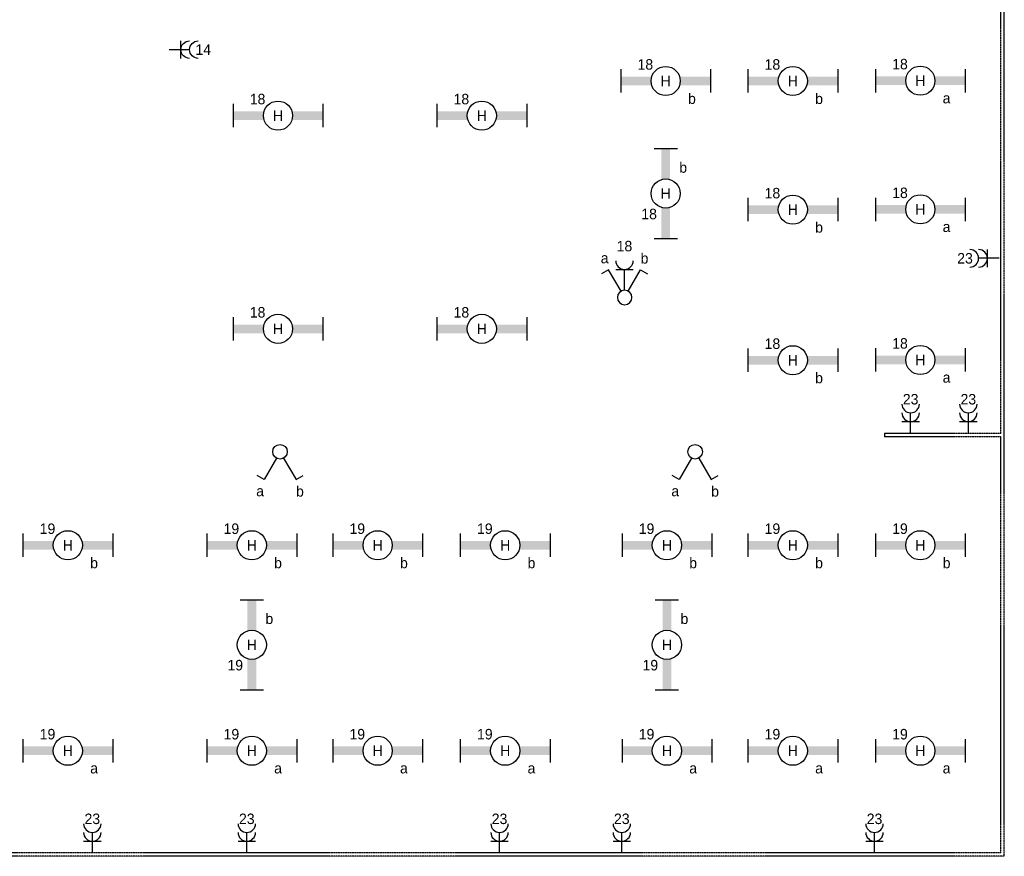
# Model space of a CAD drawing. Extents: x 1458 to 77809, y 1423 to 46558.
# Tile 8 of 9: x 60927 to 77809, y 16992 to 31332. Entities that reach past the tile are written whole.
import ezdxf
from ezdxf.enums import TextEntityAlignment as Align

# ---------------------------------------------------------------- set-up
doc = ezdxf.new("R2010")
doc.units = 0
doc.linetypes.add('E_GOOT3', pattern=[5, 4, -1])
doc.layers.get('0').update_dxf_attribs({"linetype": 'CONTINUOUS'})
for name, color, linetype in [('EL6131--_WG', 7, 'CONTINUOUS'), ('EL6222--', 3, 'CONTINUOUS'), ('EL6311--', 3, 'CONTINUOUS')]:
    doc.layers.add(name, color=color, linetype=linetype)
doc.styles.add('BURO-018', font='BUROFONT', dxfattribs={"height": 180})

# ---------------------------------------------------------------- blocks, each defined once
blk = doc.blocks.new('111405')
at = {"color": 0, "linetype": 'Continuous'}
for p, q in [((-2.74, 7), (-3.95, 6.3)), ((-0.62, 3.33), (-2.74, 7)), ((0.62, 3.33), (2.74, 7)), ((2.74, 7), (3.95, 6.3))]:
    blk.add_line(p, q, dxfattribs=at)
blk.add_circle((0, 2.25), 1.25, dxfattribs=at)
at = {"color": 0, "linetype": 'Continuous', "style": 'BURO-018'}
for tag, p in [('E_SLET1', (-3.42, 9)), ('E_SLET2', (3.42, 9)), ('E_GKAST', (11.61, 4.38)), ('E_GROEP', (11.61, 1.38))]:
    blk.add_attdef(tag, text='', height=1.8, dxfattribs=at).set_placement(p, align=Align.MIDDLE)
at = {"color": 0, "linetype": 'Continuous', "style": 'BURO-018', "flags": 1}
blk.add_attdef('E_MATCODE', text='', height=1.8, dxfattribs=at).set_placement((0, 0), align=Align.MIDDLE)
blk = doc.blocks.new('111304')
at = {"color": 0, "linetype": 'Continuous'}
for p, q in [((-1.5, 4.5), (1.5, 4.5)), ((0, 1), (0, 4.5))]:
    blk.add_line(p, q, dxfattribs=at)
blk.add_arc((0, 6), 1.5, 180, 360, dxfattribs=at)
at = {"color": 0, "linetype": 'Continuous', "style": 'BURO-018'}
for tag in ['E_GROEP', 'E_GKAST']:
    blk.add_attdef(tag, text='', height=1.8, dxfattribs=at).set_placement((0, 8.5), align=Align.MIDDLE)
at = {"color": 0, "linetype": 'Continuous', "style": 'BURO-018', "flags": 1}
for tag, p in [('E_VERMCODE', (13, 8.5)), ('E_MATCODE', (0, 0))]:
    blk.add_attdef(tag, text='', height=1.8, dxfattribs=at).set_placement(p, align=Align.MIDDLE)
blk = doc.blocks.new('1115B61540')
at = {"color": 0}
for p, q in [((-7.7, 2), (-7.7, -2)), ((7.7, 2), (7.7, -2))]:
    blk.add_line(p, q, dxfattribs=at)
at = {"color": 0, "linetype": 'Continuous'}
blk.add_circle((0, 0), 2.5, dxfattribs=at)
at = {"color": 0}
for points in [[(-2.5, 0.75), (-7.7, 0.75), (-2.5, -0.75), (-7.7, -0.75)], [(2.5, 0.75), (7.7, 0.75), (2.5, -0.75), (7.7, -0.75)]]:
    blk.add_solid(points, dxfattribs=at)
at = {"color": 0, "linetype": 'Continuous', "style": 'BURO-018'}
for tag, p in [('E_GROEP', (0, 5)), ('E_GKAST', (0, 5)), ('E_ARMCODE', (0, 0)), ('E_SLET', (4.5, -3))]:
    blk.add_attdef(tag, text='', height=1.8, dxfattribs=at).set_placement(p, align=Align.MIDDLE)
blk = doc.blocks.new('111304A')
at = {"color": 0, "linetype": 'Continuous'}
for p, q in [((0, 1), (0, 4.5)), ((-1.5, 3), (1.5, 3))]:
    blk.add_line(p, q, dxfattribs=at)
for centre in [(0, 6), (0, 4.5)]:
    blk.add_arc(centre, 1.5, 180, 360, dxfattribs=at)
at = {"color": 0, "linetype": 'Continuous', "style": 'BURO-018'}
for tag in ['E_GROEP', 'E_GKAST']:
    blk.add_attdef(tag, text='', height=1.8, dxfattribs=at).set_placement((0, 8.5), align=Align.MIDDLE)
at = {"color": 0, "linetype": 'Continuous', "style": 'BURO-018', "flags": 1}
for tag, p in [('E_VERMCODE', (13, 8.5)), ('E_MATCODE', (0, 0))]:
    blk.add_attdef(tag, text='', height=1.8, dxfattribs=at).set_placement(p, align=Align.MIDDLE)

msp = doc.modelspace()

# ---------------------------------------------------------------- linework, layer by layer
at = {"layer": 'EL6131--_WG', "linetype": 'E_GOOT3'}
for p, q in [((77809, 16992), (77809, 45672)), ((77749, 24241), (77749, 38421)), ((77749, 24241), (75754, 24241)), ((77749, 24181), (75754, 24181)), ((77749, 17052), (77749, 24181)), ((77749, 17052), (58129, 17052)), ((77809, 16992), (58069, 16992))]:
    msp.add_line(p, q, dxfattribs=at)
at = {"layer": 'EL6131--_WG'}
msp.add_line((75754, 24241, 60), (75754, 24181, 60), dxfattribs=at)

# ---------------------------------------------------------------- block references
at = {"layer": 'EL6222--'}
ref = msp.add_blockref('111304A', (63390, 30819), dxfattribs=dict(at, xscale=-100, yscale=100, zscale=100, rotation=270))
ref.add_attrib('E_GROEP', '14', dxfattribs={"layer": '0', "color": 1, "linetype": 'Continuous', "height": 180, "style": 'BURO-018'}).set_placement((64074, 30819), align=Align.MIDDLE)
ref = msp.add_blockref('111304', (71296, 26601), dxfattribs=dict(at, xscale=100, yscale=100, zscale=100))
ref.add_attrib('E_GROEP', '18', dxfattribs={"layer": '0', "color": 1, "linetype": 'Continuous', "height": 180, "style": 'BURO-018'}).set_placement((71296, 27451), align=Align.MIDDLE)
ref = msp.add_blockref('111304A', (77819, 27242), dxfattribs=dict(at, xscale=100, yscale=100, zscale=100, rotation=90))
ref.add_attrib('E_GROEP', '23', dxfattribs={"layer": '0', "color": 1, "linetype": 'Continuous', "height": 180, "style": 'BURO-018'}).set_placement((77135, 27242), align=Align.MIDDLE)
ref = msp.add_blockref('111304A', (76203, 24143), dxfattribs=dict(at, xscale=100, yscale=100, zscale=100))
ref.add_attrib('E_GROEP', '23', dxfattribs={"layer": '0', "color": 1, "linetype": 'Continuous', "height": 180, "style": 'BURO-018'}).set_placement((76203, 24826), align=Align.MIDDLE)
ref = msp.add_blockref('111304A', (77192, 24143), dxfattribs=dict(at, xscale=100, yscale=100, zscale=100))
ref.add_attrib('E_GROEP', '23', dxfattribs={"layer": '0', "color": 1, "linetype": 'Continuous', "height": 180, "style": 'BURO-018'}).set_placement((77192, 24826), align=Align.MIDDLE)
ref = msp.add_blockref('111304A', (62173, 16950), dxfattribs=dict(at, xscale=100, yscale=100, zscale=100))
ref.add_attrib('E_GROEP', '23', dxfattribs={"layer": '0', "color": 1, "linetype": 'Continuous', "height": 180, "style": 'BURO-018'}).set_placement((62173, 17634), align=Align.MIDDLE)
ref = msp.add_blockref('111304A', (64821, 16950), dxfattribs=dict(at, xscale=100, yscale=100, zscale=100))
ref.add_attrib('E_GROEP', '23', dxfattribs={"layer": '0', "color": 1, "linetype": 'Continuous', "height": 180, "style": 'BURO-018'}).set_placement((64821, 17634), align=Align.MIDDLE)
ref = msp.add_blockref('111304A', (69155, 16950), dxfattribs=dict(at, xscale=100, yscale=100, zscale=100))
ref.add_attrib('E_GROEP', '23', dxfattribs={"layer": '0', "color": 1, "linetype": 'Continuous', "height": 180, "style": 'BURO-018'}).set_placement((69155, 17634), align=Align.MIDDLE)
ref = msp.add_blockref('111304A', (71250, 16950), dxfattribs=dict(at, xscale=100, yscale=100, zscale=100))
ref.add_attrib('E_GROEP', '23', dxfattribs={"layer": '0', "color": 1, "linetype": 'Continuous', "height": 180, "style": 'BURO-018'}).set_placement((71250, 17634), align=Align.MIDDLE)
ref = msp.add_blockref('111304A', (75584, 16950), dxfattribs=dict(at, xscale=100, yscale=100, zscale=100))
ref.add_attrib('E_GROEP', '23', dxfattribs={"layer": '0', "color": 1, "linetype": 'Continuous', "height": 180, "style": 'BURO-018'}).set_placement((75584, 17634), align=Align.MIDDLE)
at = {"layer": 'EL6311--'}
ref = msp.add_blockref('1115B61540', (72003, 30281), dxfattribs=dict(at, xscale=100, yscale=100, zscale=100))
ref.add_attrib('E_ARMCODE', 'H', dxfattribs={"layer": '0', "color": 1, "linetype": 'Continuous', "height": 180, "style": 'BURO-018'}).set_placement((72003, 30281), align=Align.MIDDLE)
ref.add_attrib('E_SLET', 'b', dxfattribs={"layer": '0', "color": 1, "linetype": 'Continuous', "height": 180, "style": 'BURO-018'}).set_placement((72453, 29981), align=Align.MIDDLE)
ref.add_attrib('E_GROEP', '18', dxfattribs={"layer": '0', "color": 1, "linetype": 'Continuous', "height": 180, "style": 'BURO-018'}).set_placement((71654, 30565), align=Align.MIDDLE)
ref = msp.add_blockref('1115B61540', (74183, 30281), dxfattribs=dict(at, xscale=100, yscale=100, zscale=100))
ref.add_attrib('E_ARMCODE', 'H', dxfattribs={"layer": '0', "color": 1, "linetype": 'Continuous', "height": 180, "style": 'BURO-018'}).set_placement((74183, 30281), align=Align.MIDDLE)
ref.add_attrib('E_SLET', 'b', dxfattribs={"layer": '0', "color": 1, "linetype": 'Continuous', "height": 180, "style": 'BURO-018'}).set_placement((74633, 29981), align=Align.MIDDLE)
ref.add_attrib('E_GROEP', '18', dxfattribs={"layer": '0', "color": 1, "linetype": 'Continuous', "height": 180, "style": 'BURO-018'}).set_placement((73833, 30565), align=Align.MIDDLE)
ref = msp.add_blockref('1115B61540', (76369, 30286), dxfattribs=dict(at, xscale=100, yscale=100, zscale=100))
ref.add_attrib('E_ARMCODE', 'H', dxfattribs={"layer": '0', "color": 1, "linetype": 'Continuous', "height": 180, "style": 'BURO-018'}).set_placement((76369, 30286), align=Align.MIDDLE)
ref.add_attrib('E_SLET', 'a', dxfattribs={"layer": '0', "color": 1, "linetype": 'Continuous', "height": 180, "style": 'BURO-018'}).set_placement((76819, 29986), align=Align.MIDDLE)
ref.add_attrib('E_GROEP', '18', dxfattribs={"layer": '0', "color": 1, "linetype": 'Continuous', "height": 180, "style": 'BURO-018'}).set_placement((76020, 30570), align=Align.MIDDLE)
ref = msp.add_blockref('1115B61540', (65356, 29687), dxfattribs=dict(at, xscale=100, yscale=100, zscale=100))
ref.add_attrib('E_ARMCODE', 'H', dxfattribs={"layer": '0', "color": 1, "linetype": 'Continuous', "height": 180, "style": 'BURO-018'}).set_placement((65356, 29687), align=Align.MIDDLE)
ref.add_attrib('E_GROEP', '18', dxfattribs={"layer": '0', "color": 1, "linetype": 'Continuous', "height": 180, "style": 'BURO-018'}).set_placement((65006, 29971), align=Align.MIDDLE)
ref = msp.add_blockref('1115B61540', (68850, 29687), dxfattribs=dict(at, xscale=100, yscale=100, zscale=100))
ref.add_attrib('E_ARMCODE', 'H', dxfattribs={"layer": '0', "color": 1, "linetype": 'Continuous', "height": 180, "style": 'BURO-018'}).set_placement((68850, 29687), align=Align.MIDDLE)
ref.add_attrib('E_GROEP', '18', dxfattribs={"layer": '0', "color": 1, "linetype": 'Continuous', "height": 180, "style": 'BURO-018'}).set_placement((68500, 29971), align=Align.MIDDLE)
ref = msp.add_blockref('1115B61540', (72003, 28352), dxfattribs=dict(at, xscale=100, yscale=100, zscale=100, rotation=90))
ref.add_attrib('E_ARMCODE', 'H', dxfattribs={"layer": '0', "color": 1, "linetype": 'Continuous', "height": 180, "style": 'BURO-018'}).set_placement((72003, 28352), align=Align.MIDDLE)
ref.add_attrib('E_SLET', 'b', dxfattribs={"layer": '0', "color": 1, "linetype": 'Continuous', "height": 180, "style": 'BURO-018'}).set_placement((72303, 28802), align=Align.MIDDLE)
ref.add_attrib('E_GROEP', '18', dxfattribs={"layer": '0', "color": 1, "linetype": 'Continuous', "height": 180, "style": 'BURO-018'}).set_placement((71719, 28002), align=Align.MIDDLE)
ref = msp.add_blockref('1115B61540', (74183, 28076), dxfattribs=dict(at, xscale=100, yscale=100, zscale=100))
ref.add_attrib('E_ARMCODE', 'H', dxfattribs={"layer": '0', "color": 1, "linetype": 'Continuous', "height": 180, "style": 'BURO-018'}).set_placement((74183, 28076), align=Align.MIDDLE)
ref.add_attrib('E_SLET', 'b', dxfattribs={"layer": '0', "color": 1, "linetype": 'Continuous', "height": 180, "style": 'BURO-018'}).set_placement((74633, 27776), align=Align.MIDDLE)
ref.add_attrib('E_GROEP', '18', dxfattribs={"layer": '0', "color": 1, "linetype": 'Continuous', "height": 180, "style": 'BURO-018'}).set_placement((73833, 28359), align=Align.MIDDLE)
ref = msp.add_blockref('1115B61540', (76369, 28081), dxfattribs=dict(at, xscale=100, yscale=100, zscale=100))
ref.add_attrib('E_ARMCODE', 'H', dxfattribs={"layer": '0', "color": 1, "linetype": 'Continuous', "height": 180, "style": 'BURO-018'}).set_placement((76369, 28081), align=Align.MIDDLE)
ref.add_attrib('E_SLET', 'a', dxfattribs={"layer": '0', "color": 1, "linetype": 'Continuous', "height": 180, "style": 'BURO-018'}).set_placement((76819, 27781), align=Align.MIDDLE)
ref.add_attrib('E_GROEP', '18', dxfattribs={"layer": '0', "color": 1, "linetype": 'Continuous', "height": 180, "style": 'BURO-018'}).set_placement((76020, 28364), align=Align.MIDDLE)
ref = msp.add_blockref('111405', (71299, 26345), dxfattribs=dict(at, xscale=-100, yscale=100, zscale=100))
ref.add_attrib('E_SLET1', 'b', dxfattribs={"layer": '0', "color": 1, "linetype": 'Continuous', "height": 180, "rotation": 360, "style": 'BURO-018'}).set_placement((71640, 27245), align=Align.MIDDLE)
ref.add_attrib('E_SLET2', 'a', dxfattribs={"layer": '0', "color": 1, "linetype": 'Continuous', "height": 180, "rotation": 360, "style": 'BURO-018'}).set_placement((70957, 27245), align=Align.MIDDLE)
ref = msp.add_blockref('1115B61540', (65356, 26032), dxfattribs=dict(at, xscale=100, yscale=100, zscale=100))
ref.add_attrib('E_ARMCODE', 'H', dxfattribs={"layer": '0', "color": 1, "linetype": 'Continuous', "height": 180, "style": 'BURO-018'}).set_placement((65356, 26032), align=Align.MIDDLE)
ref.add_attrib('E_GROEP', '18', dxfattribs={"layer": '0', "color": 1, "linetype": 'Continuous', "height": 180, "style": 'BURO-018'}).set_placement((65006, 26316), align=Align.MIDDLE)
ref = msp.add_blockref('1115B61540', (68850, 26032), dxfattribs=dict(at, xscale=100, yscale=100, zscale=100))
ref.add_attrib('E_ARMCODE', 'H', dxfattribs={"layer": '0', "color": 1, "linetype": 'Continuous', "height": 180, "style": 'BURO-018'}).set_placement((68850, 26032), align=Align.MIDDLE)
ref.add_attrib('E_GROEP', '18', dxfattribs={"layer": '0', "color": 1, "linetype": 'Continuous', "height": 180, "style": 'BURO-018'}).set_placement((68500, 26316), align=Align.MIDDLE)
ref = msp.add_blockref('1115B61540', (74183, 25494), dxfattribs=dict(at, xscale=100, yscale=100, zscale=100))
ref.add_attrib('E_ARMCODE', 'H', dxfattribs={"layer": '0', "color": 1, "linetype": 'Continuous', "height": 180, "style": 'BURO-018'}).set_placement((74183, 25494), align=Align.MIDDLE)
ref.add_attrib('E_SLET', 'b', dxfattribs={"layer": '0', "color": 1, "linetype": 'Continuous', "height": 180, "style": 'BURO-018'}).set_placement((74633, 25194), align=Align.MIDDLE)
ref.add_attrib('E_GROEP', '18', dxfattribs={"layer": '0', "color": 1, "linetype": 'Continuous', "height": 180, "style": 'BURO-018'}).set_placement((73833, 25778), align=Align.MIDDLE)
ref = msp.add_blockref('1115B61540', (76369, 25499), dxfattribs=dict(at, xscale=100, yscale=100, zscale=100))
ref.add_attrib('E_ARMCODE', 'H', dxfattribs={"layer": '0', "color": 1, "linetype": 'Continuous', "height": 180, "style": 'BURO-018'}).set_placement((76369, 25499), align=Align.MIDDLE)
ref.add_attrib('E_SLET', 'a', dxfattribs={"layer": '0', "color": 1, "linetype": 'Continuous', "height": 180, "style": 'BURO-018'}).set_placement((76819, 25199), align=Align.MIDDLE)
ref.add_attrib('E_GROEP', '18', dxfattribs={"layer": '0', "color": 1, "linetype": 'Continuous', "height": 180, "style": 'BURO-018'}).set_placement((76020, 25783), align=Align.MIDDLE)
ref = msp.add_blockref('111405', (65391, 24151), dxfattribs=dict(at, xscale=100, yscale=100, zscale=100, rotation=180))
ref.add_attrib('E_SLET1', 'b', dxfattribs={"layer": '0', "color": 1, "linetype": 'Continuous', "height": 180, "style": 'BURO-018'}).set_placement((65732, 23251), align=Align.MIDDLE)
ref.add_attrib('E_SLET2', 'a', dxfattribs={"layer": '0', "color": 1, "linetype": 'Continuous', "height": 180, "style": 'BURO-018'}).set_placement((65049, 23251), align=Align.MIDDLE)
ref = msp.add_blockref('111405', (72508, 24151), dxfattribs=dict(at, xscale=100, yscale=100, zscale=100, rotation=180))
ref.add_attrib('E_SLET1', 'b', dxfattribs={"layer": '0', "color": 1, "linetype": 'Continuous', "height": 180, "style": 'BURO-018'}).set_placement((72850, 23251), align=Align.MIDDLE)
ref.add_attrib('E_SLET2', 'a', dxfattribs={"layer": '0', "color": 1, "linetype": 'Continuous', "height": 180, "style": 'BURO-018'}).set_placement((72167, 23251), align=Align.MIDDLE)
ref = msp.add_blockref('1115B61540', (61753, 22323), dxfattribs=dict(at, xscale=100, yscale=100, zscale=100))
ref.add_attrib('E_ARMCODE', 'H', dxfattribs={"layer": '0', "color": 1, "linetype": 'Continuous', "height": 180, "style": 'BURO-018'}).set_placement((61753, 22323), align=Align.MIDDLE)
ref.add_attrib('E_SLET', 'b', dxfattribs={"layer": '0', "color": 1, "linetype": 'Continuous', "height": 180, "style": 'BURO-018'}).set_placement((62203, 22023), align=Align.MIDDLE)
ref.add_attrib('E_GROEP', '19', dxfattribs={"layer": '0', "color": 1, "linetype": 'Continuous', "height": 180, "style": 'BURO-018'}).set_placement((61404, 22607), align=Align.MIDDLE)
ref = msp.add_blockref('1115B61540', (64907, 22323), dxfattribs=dict(at, xscale=100, yscale=100, zscale=100))
ref.add_attrib('E_ARMCODE', 'H', dxfattribs={"layer": '0', "color": 1, "linetype": 'Continuous', "height": 180, "style": 'BURO-018'}).set_placement((64907, 22323), align=Align.MIDDLE)
ref.add_attrib('E_SLET', 'b', dxfattribs={"layer": '0', "color": 1, "linetype": 'Continuous', "height": 180, "style": 'BURO-018'}).set_placement((65357, 22023), align=Align.MIDDLE)
ref.add_attrib('E_GROEP', '19', dxfattribs={"layer": '0', "color": 1, "linetype": 'Continuous', "height": 180, "style": 'BURO-018'}).set_placement((64557, 22607), align=Align.MIDDLE)
ref = msp.add_blockref('1115B61540', (67065, 22323), dxfattribs=dict(at, xscale=100, yscale=100, zscale=100))
ref.add_attrib('E_ARMCODE', 'H', dxfattribs={"layer": '0', "color": 1, "linetype": 'Continuous', "height": 180, "style": 'BURO-018'}).set_placement((67065, 22323), align=Align.MIDDLE)
ref.add_attrib('E_SLET', 'b', dxfattribs={"layer": '0', "color": 1, "linetype": 'Continuous', "height": 180, "style": 'BURO-018'}).set_placement((67515, 22023), align=Align.MIDDLE)
ref.add_attrib('E_GROEP', '19', dxfattribs={"layer": '0', "color": 1, "linetype": 'Continuous', "height": 180, "style": 'BURO-018'}).set_placement((66715, 22607), align=Align.MIDDLE)
ref = msp.add_blockref('1115B61540', (69252, 22323), dxfattribs=dict(at, xscale=100, yscale=100, zscale=100))
ref.add_attrib('E_ARMCODE', 'H', dxfattribs={"layer": '0', "color": 1, "linetype": 'Continuous', "height": 180, "style": 'BURO-018'}).set_placement((69252, 22323), align=Align.MIDDLE)
ref.add_attrib('E_SLET', 'b', dxfattribs={"layer": '0', "color": 1, "linetype": 'Continuous', "height": 180, "style": 'BURO-018'}).set_placement((69702, 22023), align=Align.MIDDLE)
ref.add_attrib('E_GROEP', '19', dxfattribs={"layer": '0', "color": 1, "linetype": 'Continuous', "height": 180, "style": 'BURO-018'}).set_placement((68902, 22607), align=Align.MIDDLE)
ref = msp.add_blockref('1115B61540', (72024, 22323), dxfattribs=dict(at, xscale=100, yscale=100, zscale=100))
ref.add_attrib('E_ARMCODE', 'H', dxfattribs={"layer": '0', "color": 1, "linetype": 'Continuous', "height": 180, "style": 'BURO-018'}).set_placement((72024, 22323), align=Align.MIDDLE)
ref.add_attrib('E_SLET', 'b', dxfattribs={"layer": '0', "color": 1, "linetype": 'Continuous', "height": 180, "style": 'BURO-018'}).set_placement((72474, 22023), align=Align.MIDDLE)
ref.add_attrib('E_GROEP', '19', dxfattribs={"layer": '0', "color": 1, "linetype": 'Continuous', "height": 180, "style": 'BURO-018'}).set_placement((71675, 22607), align=Align.MIDDLE)
ref = msp.add_blockref('1115B61540', (74183, 22323), dxfattribs=dict(at, xscale=100, yscale=100, zscale=100))
ref.add_attrib('E_ARMCODE', 'H', dxfattribs={"layer": '0', "color": 1, "linetype": 'Continuous', "height": 180, "style": 'BURO-018'}).set_placement((74183, 22323), align=Align.MIDDLE)
ref.add_attrib('E_SLET', 'b', dxfattribs={"layer": '0', "color": 1, "linetype": 'Continuous', "height": 180, "style": 'BURO-018'}).set_placement((74633, 22023), align=Align.MIDDLE)
ref.add_attrib('E_GROEP', '19', dxfattribs={"layer": '0', "color": 1, "linetype": 'Continuous', "height": 180, "style": 'BURO-018'}).set_placement((73833, 22607), align=Align.MIDDLE)
ref = msp.add_blockref('1115B61540', (76369, 22323), dxfattribs=dict(at, xscale=100, yscale=100, zscale=100))
ref.add_attrib('E_ARMCODE', 'H', dxfattribs={"layer": '0', "color": 1, "linetype": 'Continuous', "height": 180, "style": 'BURO-018'}).set_placement((76369, 22323), align=Align.MIDDLE)
ref.add_attrib('E_SLET', 'b', dxfattribs={"layer": '0', "color": 1, "linetype": 'Continuous', "height": 180, "style": 'BURO-018'}).set_placement((76819, 22023), align=Align.MIDDLE)
ref.add_attrib('E_GROEP', '19', dxfattribs={"layer": '0', "color": 1, "linetype": 'Continuous', "height": 180, "style": 'BURO-018'}).set_placement((76020, 22607), align=Align.MIDDLE)
ref = msp.add_blockref('1115B61540', (64907, 20617), dxfattribs=dict(at, xscale=100, yscale=100, zscale=100, rotation=90))
ref.add_attrib('E_ARMCODE', 'H', dxfattribs={"layer": '0', "color": 1, "linetype": 'Continuous', "height": 180, "style": 'BURO-018'}).set_placement((64907, 20617), align=Align.MIDDLE)
ref.add_attrib('E_SLET', 'b', dxfattribs={"layer": '0', "color": 1, "linetype": 'Continuous', "height": 180, "style": 'BURO-018'}).set_placement((65207, 21067), align=Align.MIDDLE)
ref.add_attrib('E_GROEP', '19', dxfattribs={"layer": '0', "color": 1, "linetype": 'Continuous', "height": 180, "style": 'BURO-018'}).set_placement((64623, 20268), align=Align.MIDDLE)
ref = msp.add_blockref('1115B61540', (72024, 20617), dxfattribs=dict(at, xscale=100, yscale=100, zscale=100, rotation=90))
ref.add_attrib('E_ARMCODE', 'H', dxfattribs={"layer": '0', "color": 1, "linetype": 'Continuous', "height": 180, "style": 'BURO-018'}).set_placement((72024, 20617), align=Align.MIDDLE)
ref.add_attrib('E_SLET', 'b', dxfattribs={"layer": '0', "color": 1, "linetype": 'Continuous', "height": 180, "style": 'BURO-018'}).set_placement((72324, 21067), align=Align.MIDDLE)
ref.add_attrib('E_GROEP', '19', dxfattribs={"layer": '0', "color": 1, "linetype": 'Continuous', "height": 180, "style": 'BURO-018'}).set_placement((71740, 20268), align=Align.MIDDLE)
ref = msp.add_blockref('1115B61540', (61753, 18801), dxfattribs=dict(at, xscale=100, yscale=100, zscale=100))
ref.add_attrib('E_ARMCODE', 'H', dxfattribs={"layer": '0', "color": 1, "linetype": 'Continuous', "height": 180, "style": 'BURO-018'}).set_placement((61753, 18801), align=Align.MIDDLE)
ref.add_attrib('E_SLET', 'a', dxfattribs={"layer": '0', "color": 1, "linetype": 'Continuous', "height": 180, "style": 'BURO-018'}).set_placement((62203, 18501), align=Align.MIDDLE)
ref.add_attrib('E_GROEP', '19', dxfattribs={"layer": '0', "color": 1, "linetype": 'Continuous', "height": 180, "style": 'BURO-018'}).set_placement((61404, 19085), align=Align.MIDDLE)
ref = msp.add_blockref('1115B61540', (64907, 18801), dxfattribs=dict(at, xscale=100, yscale=100, zscale=100))
ref.add_attrib('E_ARMCODE', 'H', dxfattribs={"layer": '0', "color": 1, "linetype": 'Continuous', "height": 180, "style": 'BURO-018'}).set_placement((64907, 18801), align=Align.MIDDLE)
ref.add_attrib('E_SLET', 'a', dxfattribs={"layer": '0', "color": 1, "linetype": 'Continuous', "height": 180, "style": 'BURO-018'}).set_placement((65357, 18501), align=Align.MIDDLE)
ref.add_attrib('E_GROEP', '19', dxfattribs={"layer": '0', "color": 1, "linetype": 'Continuous', "height": 180, "style": 'BURO-018'}).set_placement((64557, 19085), align=Align.MIDDLE)
ref = msp.add_blockref('1115B61540', (67065, 18801), dxfattribs=dict(at, xscale=100, yscale=100, zscale=100))
ref.add_attrib('E_ARMCODE', 'H', dxfattribs={"layer": '0', "color": 1, "linetype": 'Continuous', "height": 180, "style": 'BURO-018'}).set_placement((67065, 18801), align=Align.MIDDLE)
ref.add_attrib('E_SLET', 'a', dxfattribs={"layer": '0', "color": 1, "linetype": 'Continuous', "height": 180, "style": 'BURO-018'}).set_placement((67515, 18501), align=Align.MIDDLE)
ref.add_attrib('E_GROEP', '19', dxfattribs={"layer": '0', "color": 1, "linetype": 'Continuous', "height": 180, "style": 'BURO-018'}).set_placement((66715, 19085), align=Align.MIDDLE)
ref = msp.add_blockref('1115B61540', (69252, 18801), dxfattribs=dict(at, xscale=100, yscale=100, zscale=100))
ref.add_attrib('E_ARMCODE', 'H', dxfattribs={"layer": '0', "color": 1, "linetype": 'Continuous', "height": 180, "style": 'BURO-018'}).set_placement((69252, 18801), align=Align.MIDDLE)
ref.add_attrib('E_SLET', 'a', dxfattribs={"layer": '0', "color": 1, "linetype": 'Continuous', "height": 180, "style": 'BURO-018'}).set_placement((69702, 18501), align=Align.MIDDLE)
ref.add_attrib('E_GROEP', '19', dxfattribs={"layer": '0', "color": 1, "linetype": 'Continuous', "height": 180, "style": 'BURO-018'}).set_placement((68902, 19085), align=Align.MIDDLE)
ref = msp.add_blockref('1115B61540', (72024, 18801), dxfattribs=dict(at, xscale=100, yscale=100, zscale=100))
ref.add_attrib('E_ARMCODE', 'H', dxfattribs={"layer": '0', "color": 1, "linetype": 'Continuous', "height": 180, "style": 'BURO-018'}).set_placement((72024, 18801), align=Align.MIDDLE)
ref.add_attrib('E_SLET', 'a', dxfattribs={"layer": '0', "color": 1, "linetype": 'Continuous', "height": 180, "style": 'BURO-018'}).set_placement((72474, 18501), align=Align.MIDDLE)
ref.add_attrib('E_GROEP', '19', dxfattribs={"layer": '0', "color": 1, "linetype": 'Continuous', "height": 180, "style": 'BURO-018'}).set_placement((71675, 19085), align=Align.MIDDLE)
ref = msp.add_blockref('1115B61540', (74183, 18801), dxfattribs=dict(at, xscale=100, yscale=100, zscale=100))
ref.add_attrib('E_ARMCODE', 'H', dxfattribs={"layer": '0', "color": 1, "linetype": 'Continuous', "height": 180, "style": 'BURO-018'}).set_placement((74183, 18801), align=Align.MIDDLE)
ref.add_attrib('E_SLET', 'a', dxfattribs={"layer": '0', "color": 1, "linetype": 'Continuous', "height": 180, "style": 'BURO-018'}).set_placement((74633, 18501), align=Align.MIDDLE)
ref.add_attrib('E_GROEP', '19', dxfattribs={"layer": '0', "color": 1, "linetype": 'Continuous', "height": 180, "style": 'BURO-018'}).set_placement((73833, 19085), align=Align.MIDDLE)
ref = msp.add_blockref('1115B61540', (76369, 18801), dxfattribs=dict(at, xscale=100, yscale=100, zscale=100))
ref.add_attrib('E_ARMCODE', 'H', dxfattribs={"layer": '0', "color": 1, "linetype": 'Continuous', "height": 180, "style": 'BURO-018'}).set_placement((76369, 18801), align=Align.MIDDLE)
ref.add_attrib('E_SLET', 'a', dxfattribs={"layer": '0', "color": 1, "linetype": 'Continuous', "height": 180, "style": 'BURO-018'}).set_placement((76819, 18501), align=Align.MIDDLE)
ref.add_attrib('E_GROEP', '19', dxfattribs={"layer": '0', "color": 1, "linetype": 'Continuous', "height": 180, "style": 'BURO-018'}).set_placement((76020, 19085), align=Align.MIDDLE)

doc.saveas('drawing.dxf')
